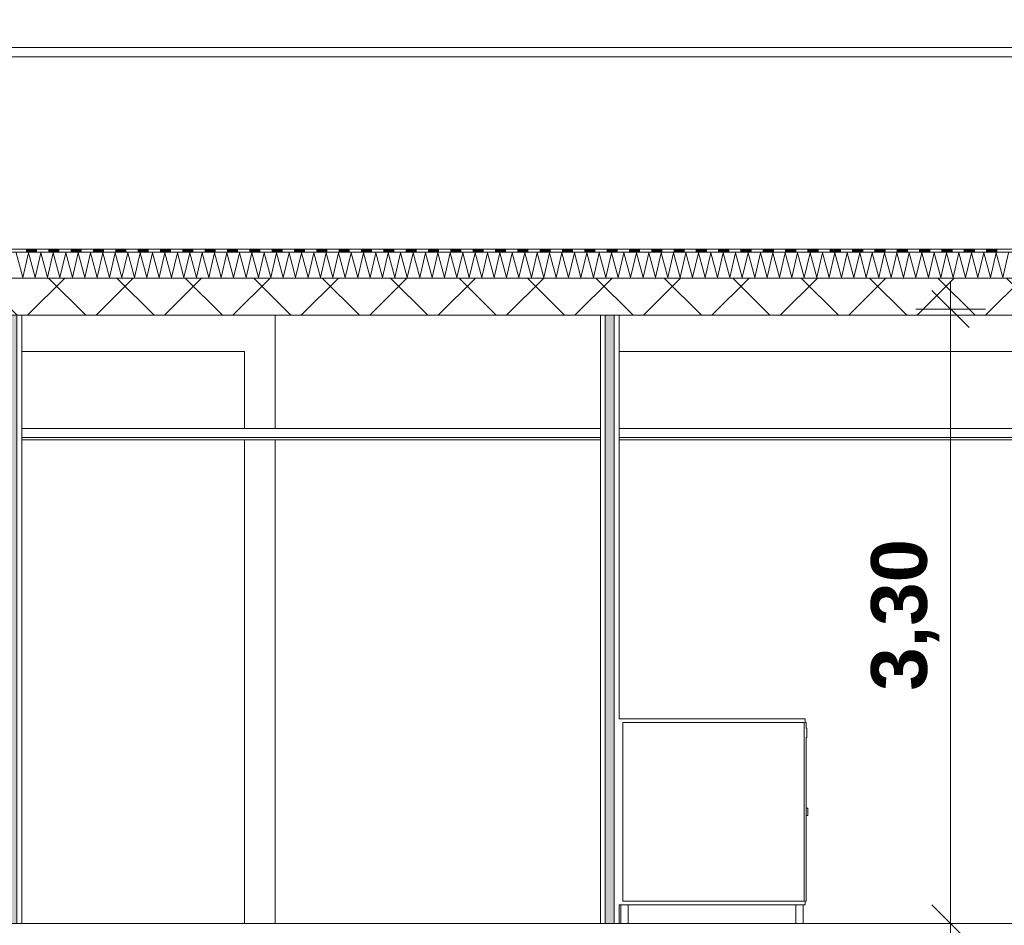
# Model space of a CAD drawing. Header units: millimetres. Extents: x -4481 to 79246, y -53000 to 18468.
# Tile 33 of 48: x 42087 to 47378, y 3550 to 8420. Entities that reach past the tile are written whole.
import ezdxf

# ---------------------------------------------------------------- set-up
doc = ezdxf.new("R2010")
doc.units = ezdxf.units.MM
doc.header["$MEASUREMENT"] = 0
for name, color, linetype in [('Nouveau_0', 7, 'Continuous'), ('Nouveau_2D - Cotations pour 100ème', 7, 'Continuous'), ('Nouveau__Constr - Poutres', 7, 'Continuous'), ('Nouveau__Murs ext - Bardages', 7, 'Continuous'), ('Nouveau__Murs int non porteurs - Cloisons', 7, 'Continuous'), ('Nouveau__Plafonds', 7, 'Continuous'), ('Nouveau__Sols - Dalles', 7, 'Continuous'), ('Nouveau__Toits - Toitures', 7, 'Continuous'), ('Nouveau_Equip - Mobiliers', 7, 'Continuous')]:
    doc.layers.add(name, color=color, linetype=linetype)
doc.styles.add('STYLE_GENERE_2', font='arial.ttf')
doc.dimstyles.new('STYLE_GENERE__2', dxfattribs={"dimtxt": 300, "dimasz": 190, "dimexe": 0.18, "dimexo": 21916.318027, "dimgap": 0, "dimtad": 1, "dimlfac": 0.001, "dimzin": 0, "dimdsep": 46, "dimtxsty": 'STYLE_GENERE_2', "dimblk": 'ARROWHEAD_6', "dimblk1": 'ARROWHEAD_6', "dimblk2": 'ARROWHEAD_6', "dimcen": 0.09, "dimclrd": 7, "dimclre": 7, "dimclrt": 7, "dimazin": 0, "dimtfac": 1, "dimtdec": 4, "dimtmove": 0, "dimatfit": 3, "dimfxl": 0, "dimtolj": 1, "dimtzin": 0, "dimarcsym": 0})
doc.dimstyles.new('STYLE_GENERE__4', dxfattribs={"dimtxt": 300, "dimasz": 190, "dimexe": 0.18, "dimexo": 28568.917041, "dimgap": 0, "dimtad": 1, "dimlfac": 0.001, "dimzin": 0, "dimdsep": 46, "dimtxsty": 'STYLE_GENERE_2', "dimblk": 'ARROWHEAD_6', "dimblk1": 'ARROWHEAD_6', "dimblk2": 'ARROWHEAD_6', "dimcen": 0.09, "dimclrd": 7, "dimclre": 7, "dimclrt": 7, "dimazin": 0, "dimtfac": 1, "dimtdec": 4, "dimtmove": 0, "dimatfit": 3, "dimfxl": 0, "dimtolj": 1, "dimtzin": 0, "dimarcsym": 0})
doc.dimstyles.new('STYLE_GENERE__6', dxfattribs={"dimtxt": 350, "dimasz": 190, "dimexe": 0.18, "dimexo": 30247.210424, "dimgap": 0, "dimtad": 1, "dimlfac": 0.001, "dimzin": 0, "dimdsep": 46, "dimtxsty": 'STYLE_GENERE_2', "dimblk": 'ARROWHEAD_6', "dimblk1": 'ARROWHEAD_6', "dimblk2": 'ARROWHEAD_6', "dimcen": 0.09, "dimclrd": 1, "dimclre": 1, "dimclrt": 1, "dimazin": 0, "dimtfac": 1, "dimtdec": 4, "dimtmove": 0, "dimatfit": 3, "dimfxl": 0, "dimtolj": 1, "dimtzin": 0, "dimarcsym": 0})

# ---------------------------------------------------------------- blocks, each defined once
blk = doc.blocks.new('Élément de coupe_48')
at = {"layer": 'Nouveau__Murs ext - Bardages', "color": 7, "linetype": 'Continuous', "lineweight": 13}
for p, q in [((54217, 8270), (24977, 8270)), ((54217, 8220), (24977, 8220))]:
    blk.add_line(p, q, dxfattribs=at)
blk = doc.blocks.new('Élément de coupe_50')
at = {"layer": 'Nouveau__Sols - Dalles', "color": 7, "linetype": 'Continuous', "lineweight": 5}
for p, q in [((42097.4, 3560), (42071.4, 3560)), ((45207.3, 3560), (42097.4, 3560)), ((45233.3, 3560), (45207.3, 3560)), ((45307.3, 3560), (45281.3, 3560)), ((47519, 3560), (45307.3, 3560))]:
    blk.add_line(p, q, dxfattribs=at)
blk = doc.blocks.new('Élément de coupe_72')
at = {"layer": 'Nouveau_0', "color": 7, "linetype": 'Continuous', "lineweight": 13}
for p, q in [((43295, 6221), (43295, 6636.2)), ((43295, 3560), (43295, 6160))]:
    blk.add_line(p, q, dxfattribs=at)
blk = doc.blocks.new('*X158')
at = {"layer": 'Nouveau__Murs int non porteurs - Cloisons', "linetype": 'Continuous', "lineweight": 5}
blk.add_hatch(color=250, dxfattribs=at).paths.add_polyline_path([(45233.3, 6830.3), (45233.3, 3560), (45281.3, 3560), (45281.3, 6830.3)])
blk = doc.blocks.new('Élément de coupe_141')
at = {"layer": 'Nouveau__Murs int non porteurs - Cloisons', "color": 7, "linetype": 'Continuous', "lineweight": 5}
for p, q in [((45207.3, 6830.3), (45207.3, 6173)), ((45307.3, 6830.3), (45307.3, 6173)), ((45207.3, 6173), (45207.3, 6160)), ((45207.3, 6160), (45207.3, 3560)), ((45307.3, 6173), (45307.3, 6160)), ((45307.3, 6160), (45307.3, 4660)), ((45307.3, 3660), (45307.3, 3560))]:
    blk.add_line(p, q, dxfattribs=at)
at = {"layer": 'Nouveau__Murs int non porteurs - Cloisons', "color": 7, "linetype": 'Continuous', "lineweight": 13}
for p, q in [((45233.3, 6830.3), (45233.3, 3560)), ((45281.3, 6830.3), (45281.3, 3560)), ((45281.3, 3560), (45233.3, 3560))]:
    blk.add_line(p, q, dxfattribs=at)
at = {"layer": 'Nouveau__Murs int non porteurs - Cloisons', "lineweight": 0}
blk.add_blockref('*X158', (0, 0), dxfattribs=at)
blk = doc.blocks.new('Élément de coupe_142')
at = {"layer": 'Nouveau__Murs int non porteurs - Cloisons', "color": 7, "linetype": 'Continuous', "lineweight": 5}
for p, q in [((43460, 6830.3), (43460, 6221)), ((43460, 6160), (43460, 3560))]:
    blk.add_line(p, q, dxfattribs=at)
blk = doc.blocks.new('Élément de coupe_159')
at = {"layer": 'Nouveau_Equip - Mobiliers', "color": 7, "linetype": 'Continuous', "lineweight": 18}
for p, q in [((46307.3, 4660), (46307.3, 4640)), ((45327.3, 4640), (45327.3, 3680)), ((46302.3, 4640), (45327.3, 4640)), ((46302.3, 4640), (46302.3, 3680)), ((46312.3, 4640), (46307.3, 4640)), ((46312.3, 4640), (46312.3, 4610)), ((46317.3, 4610), (46312.3, 4610)), ((46317.3, 4610), (46317.3, 4560)), ((46312.3, 4560), (46312.3, 3680)), ((46317.3, 4560), (46312.3, 4560)), ((46302.3, 3680), (45327.3, 3680)), ((46307.3, 3680), (46307.3, 3660)), ((46312.3, 3680), (46307.3, 3680))]:
    blk.add_line(p, q, dxfattribs=at)
at = {"layer": 'Nouveau_Equip - Mobiliers', "color": 7, "linetype": 'Continuous', "lineweight": 13}
for p, q in [((46312.3, 4180), (46322.3, 4180)), ((46322.3, 4174.1), (46322.3, 4180)), ((46312.3, 4140), (46322.3, 4140)), ((46322.3, 4160), (46322.3, 4174.1)), ((46322.3, 4145.9), (46322.3, 4160)), ((46322.3, 4140), (46322.3, 4145.9)), ((45317.3, 3560), (45317.3, 3660)), ((45357.3, 3560), (45357.3, 3660)), ((46257.3, 3560), (46257.3, 3660)), ((46297.3, 3560), (46297.3, 3660))]:
    blk.add_line(p, q, dxfattribs=at)
at = {"layer": 'Nouveau_Equip - Mobiliers', "color": 7, "linetype": 'Continuous', "lineweight": 18, "flags": 128}
for points in [[(46307.3, 4660), (45327.3, 4660), (45307.3, 4660)], [(46307.3, 3660), (45327.3, 3660), (45307.3, 3660)]]:
    blk.add_lwpolyline(points, dxfattribs=at)
blk = doc.blocks.new('Élément de coupe_173')
at = {"layer": 'Nouveau__Constr - Poutres', "color": 7, "linetype": 'Continuous', "lineweight": 13}
for p, q in [((43295, 6636.2), (42097.4, 6636.2)), ((48129.3, 6636.2), (45307.3, 6636.2))]:
    blk.add_line(p, q, dxfattribs=at)
blk = doc.blocks.new('Élément de coupe_257')
at = {"layer": 'Nouveau__Plafonds', "color": 7, "linetype": 'Continuous', "lineweight": 5}
for p, q in [((45207.3, 6221), (42097.4, 6221)), ((48185, 6221), (45307.3, 6221)), ((45207.3, 6173), (42097.4, 6173)), ((45207.3, 6160), (42097.4, 6160)), ((48198, 6173), (45307.3, 6173)), ((48185, 6160), (45307.3, 6160))]:
    blk.add_line(p, q, dxfattribs=at)
blk = doc.blocks.new('*X372')
at = {"layer": 'Nouveau__Murs int non porteurs - Cloisons', "linetype": 'Continuous', "lineweight": 5}
blk.add_hatch(color=250, dxfattribs=at).paths.add_polyline_path([(42023.4, 6830.3), (42023.4, 3560), (42071.4, 3560), (42071.4, 6830.3)])
blk = doc.blocks.new('Élément de coupe_289')
at = {"layer": 'Nouveau__Murs int non porteurs - Cloisons', "color": 7, "linetype": 'Continuous', "lineweight": 5}
for p, q in [((41997.4, 6830.3), (41997.4, 6173)), ((42097.4, 6830.3), (42097.4, 6173)), ((41997.4, 6173), (41997.4, 6160)), ((41997.4, 6160), (41997.4, 3560)), ((42097.4, 6173), (42097.4, 6160)), ((42097.4, 6160), (42097.4, 3560))]:
    blk.add_line(p, q, dxfattribs=at)
at = {"layer": 'Nouveau__Murs int non porteurs - Cloisons', "color": 7, "linetype": 'Continuous', "lineweight": 13}
for p, q in [((42023.4, 6830.3), (42023.4, 3560)), ((42071.4, 6830.3), (42071.4, 3560)), ((42071.4, 3560), (42023.4, 3560))]:
    blk.add_line(p, q, dxfattribs=at)
at = {"layer": 'Nouveau__Murs int non porteurs - Cloisons', "lineweight": 0}
blk.add_blockref('*X372', (0, 0), dxfattribs=at)
blk = doc.blocks.new('*X392')
at = {"layer": 'Nouveau__Toits - Toitures', "color": 250, "linetype": 'Continuous', "lineweight": 5}
for p, q in [((42067.2, 7167), (42102.9, 7033.7)), ((42102.9, 7033.7), (42133.9, 7167)), ((42133.9, 7167), (42169.6, 7033.7)), ((42169.6, 7033.7), (42200.5, 7167)), ((42200.5, 7167), (42236.2, 7033.7)), ((42236.2, 7033.7), (42267.2, 7167)), ((42267.2, 7167), (42302.9, 7033.7)), ((42302.9, 7033.7), (42333.9, 7167)), ((42333.9, 7167), (42369.6, 7033.7)), ((42369.6, 7033.7), (42400.5, 7167)), ((42400.5, 7167), (42436.2, 7033.7)), ((42436.2, 7033.7), (42467.2, 7167)), ((42467.2, 7167), (42502.9, 7033.7)), ((42502.9, 7033.7), (42533.9, 7167)), ((42533.9, 7167), (42569.6, 7033.7)), ((42569.6, 7033.7), (42600.5, 7167)), ((42600.5, 7167), (42636.2, 7033.7)), ((42636.2, 7033.7), (42667.2, 7167)), ((42667.2, 7167), (42702.9, 7033.7)), ((42702.9, 7033.7), (42733.9, 7167)), ((42733.9, 7167), (42769.6, 7033.7)), ((42769.6, 7033.7), (42800.5, 7167)), ((42800.5, 7167), (42836.2, 7033.7)), ((42836.2, 7033.7), (42867.2, 7167)), ((42867.2, 7167), (42902.9, 7033.7)), ((42902.9, 7033.7), (42933.9, 7167)), ((42933.9, 7167), (42969.6, 7033.7)), ((42969.6, 7033.7), (43000.5, 7167)), ((43000.5, 7167), (43036.2, 7033.7)), ((43036.2, 7033.7), (43067.2, 7167)), ((43067.2, 7167), (43102.9, 7033.7)), ((43102.9, 7033.7), (43133.9, 7167)), ((43133.9, 7167), (43169.6, 7033.7)), ((43169.6, 7033.7), (43200.5, 7167)), ((43200.5, 7167), (43236.2, 7033.7)), ((43236.2, 7033.7), (43267.2, 7167)), ((43267.2, 7167), (43302.9, 7033.7)), ((43302.9, 7033.7), (43333.9, 7167)), ((43333.9, 7167), (43369.6, 7033.7)), ((43369.6, 7033.7), (43400.5, 7167)), ((43400.5, 7167), (43436.2, 7033.7)), ((43436.2, 7033.7), (43467.2, 7167)), ((43467.2, 7167), (43502.9, 7033.7)), ((43502.9, 7033.7), (43533.9, 7167)), ((43533.9, 7167), (43569.6, 7033.7)), ((43569.6, 7033.7), (43600.5, 7167)), ((43600.5, 7167), (43636.2, 7033.7)), ((43636.2, 7033.7), (43667.2, 7167)), ((43667.2, 7167), (43702.9, 7033.7)), ((43702.9, 7033.7), (43733.9, 7167)), ((43733.9, 7167), (43769.6, 7033.7)), ((43769.6, 7033.7), (43800.5, 7167)), ((43800.5, 7167), (43836.3, 7033.7)), ((43836.3, 7033.7), (43867.2, 7167)), ((43867.2, 7167), (43902.9, 7033.7)), ((43902.9, 7033.7), (43933.9, 7167)), ((43933.9, 7167), (43969.6, 7033.7)), ((43969.6, 7033.7), (44000.5, 7167)), ((44000.5, 7167), (44036.3, 7033.7)), ((44036.3, 7033.7), (44067.2, 7167)), ((44067.2, 7167), (44102.9, 7033.7)), ((44102.9, 7033.7), (44133.9, 7167)), ((44133.9, 7167), (44169.6, 7033.7)), ((44169.6, 7033.7), (44200.6, 7167)), ((44200.6, 7167), (44236.3, 7033.7)), ((44236.3, 7033.7), (44267.2, 7167)), ((44267.2, 7167), (44302.9, 7033.7)), ((44302.9, 7033.7), (44333.9, 7167)), ((44333.9, 7167), (44369.6, 7033.7)), ((44369.6, 7033.7), (44400.6, 7167)), ((44400.6, 7167), (44436.3, 7033.7)), ((44436.3, 7033.7), (44467.2, 7167)), ((44467.2, 7167), (44502.9, 7033.7)), ((44502.9, 7033.7), (44533.9, 7167)), ((44533.9, 7167), (44569.6, 7033.7)), ((44569.6, 7033.7), (44600.6, 7167)), ((44600.6, 7167), (44636.3, 7033.7)), ((44636.3, 7033.7), (44667.2, 7167)), ((44667.2, 7167), (44702.9, 7033.7)), ((44702.9, 7033.7), (44733.9, 7167)), ((44733.9, 7167), (44769.6, 7033.7)), ((44769.6, 7033.7), (44800.6, 7167)), ((44800.6, 7167), (44836.3, 7033.7)), ((44836.3, 7033.7), (44867.2, 7167)), ((44867.2, 7167), (44902.9, 7033.7)), ((44902.9, 7033.7), (44933.9, 7167)), ((44933.9, 7167), (44969.6, 7033.7)), ((44969.6, 7033.7), (45000.6, 7167)), ((45000.6, 7167), (45036.3, 7033.7)), ((45036.3, 7033.7), (45067.2, 7167)), ((45067.2, 7167), (45102.9, 7033.7)), ((45102.9, 7033.7), (45133.9, 7167)), ((45133.9, 7167), (45169.6, 7033.7)), ((45169.6, 7033.7), (45200.6, 7167)), ((45200.6, 7167), (45236.3, 7033.7)), ((45236.3, 7033.7), (45267.2, 7167)), ((45267.2, 7167), (45302.9, 7033.7)), ((45302.9, 7033.7), (45333.9, 7167)), ((45333.9, 7167), (45369.6, 7033.7)), ((45369.6, 7033.7), (45400.6, 7167)), ((45400.6, 7167), (45436.3, 7033.7)), ((45436.3, 7033.7), (45467.2, 7167)), ((45467.2, 7167), (45502.9, 7033.7)), ((45502.9, 7033.7), (45533.9, 7167)), ((45533.9, 7167), (45569.6, 7033.7)), ((45569.6, 7033.7), (45600.6, 7167)), ((45600.6, 7167), (45636.3, 7033.7)), ((45636.3, 7033.7), (45667.2, 7167)), ((45667.2, 7167), (45702.9, 7033.7)), ((45702.9, 7033.7), (45733.9, 7167)), ((45733.9, 7167), (45769.6, 7033.7)), ((45769.6, 7033.7), (45800.6, 7167)), ((45800.6, 7167), (45836.3, 7033.7)), ((45836.3, 7033.7), (45867.2, 7167)), ((45867.2, 7167), (45902.9, 7033.7)), ((45902.9, 7033.7), (45933.9, 7167)), ((45933.9, 7167), (45969.6, 7033.7)), ((45969.6, 7033.7), (46000.6, 7167)), ((46000.6, 7167), (46036.3, 7033.7)), ((46036.3, 7033.7), (46067.2, 7167)), ((46067.2, 7167), (46102.9, 7033.7)), ((46102.9, 7033.7), (46133.9, 7167)), ((46133.9, 7167), (46169.6, 7033.7)), ((46169.6, 7033.7), (46200.6, 7167)), ((46200.6, 7167), (46236.3, 7033.7)), ((46236.3, 7033.7), (46267.2, 7167)), ((46267.2, 7167), (46302.9, 7033.7)), ((46302.9, 7033.7), (46333.9, 7167)), ((46333.9, 7167), (46369.6, 7033.7)), ((46369.6, 7033.7), (46400.6, 7167)), ((46400.6, 7167), (46436.3, 7033.7)), ((46436.3, 7033.7), (46467.2, 7167)), ((46467.2, 7167), (46503, 7033.7)), ((46503, 7033.7), (46533.9, 7167)), ((46533.9, 7167), (46569.6, 7033.7)), ((46569.6, 7033.7), (46600.6, 7167)), ((46600.6, 7167), (46636.3, 7033.7)), ((46636.3, 7033.7), (46667.2, 7167)), ((46667.2, 7167), (46703, 7033.7)), ((46703, 7033.7), (46733.9, 7167)), ((46733.9, 7167), (46769.6, 7033.7)), ((46769.6, 7033.7), (46800.6, 7167)), ((46800.6, 7167), (46836.3, 7033.7)), ((46836.3, 7033.7), (46867.3, 7167)), ((46867.3, 7167), (46903, 7033.7)), ((46903, 7033.7), (46933.9, 7167)), ((46933.9, 7167), (46969.6, 7033.7)), ((46969.6, 7033.7), (47000.6, 7167)), ((47000.6, 7167), (47036.3, 7033.7)), ((47036.3, 7033.7), (47067.3, 7167)), ((47067.3, 7167), (47103, 7033.7)), ((47103, 7033.7), (47133.9, 7167)), ((47133.9, 7167), (47169.6, 7033.7)), ((47169.6, 7033.7), (47200.6, 7167)), ((47200.6, 7167), (47236.3, 7033.7)), ((47236.3, 7033.7), (47267.3, 7167)), ((47267.3, 7167), (47303, 7033.7)), ((47303, 7033.7), (47333.9, 7167)), ((47333.9, 7167), (47369.6, 7033.7)), ((47369.6, 7033.7), (47400.6, 7167))]:
    blk.add_line(p, q, dxfattribs=at)
blk = doc.blocks.new('*X393')
at = {"layer": 'Nouveau__Toits - Toitures', "linetype": 'Continuous', "lineweight": 15}
for points in [[(42120.1, 7170.3), (42180.1, 7170.3), (42180.1, 7185.3), (42120.1, 7185.3)], [(42240.1, 7170.3), (42300.1, 7170.3), (42300.1, 7185.3), (42240.1, 7185.3)], [(42360.1, 7170.3), (42420.1, 7170.3), (42420.1, 7185.3), (42360.1, 7185.3)], [(42480.1, 7170.3), (42540.1, 7170.3), (42540.1, 7185.3), (42480.1, 7185.3)], [(42600.1, 7170.3), (42660.1, 7170.3), (42660.1, 7185.3), (42600.1, 7185.3)], [(42720.1, 7170.3), (42780.1, 7170.3), (42780.1, 7185.3), (42720.1, 7185.3)], [(42840.1, 7170.3), (42900.1, 7170.3), (42900.1, 7185.3), (42840.1, 7185.3)], [(42960.1, 7170.3), (43020.1, 7170.3), (43020.1, 7185.3), (42960.1, 7185.3)], [(43080.1, 7170.3), (43140.1, 7170.3), (43140.1, 7185.3), (43080.1, 7185.3)], [(43200.1, 7170.3), (43260.1, 7170.3), (43260.1, 7185.3), (43200.1, 7185.3)], [(43320.1, 7170.3), (43380.1, 7170.3), (43380.1, 7185.3), (43320.1, 7185.3)], [(43440.1, 7170.3), (43500.1, 7170.3), (43500.1, 7185.3), (43440.1, 7185.3)], [(43560.1, 7170.3), (43620.1, 7170.3), (43620.1, 7185.3), (43560.1, 7185.3)], [(43680.1, 7170.3), (43740.1, 7170.3), (43740.1, 7185.3), (43680.1, 7185.3)], [(43800.1, 7170.3), (43860.1, 7170.3), (43860.1, 7185.3), (43800.1, 7185.3)], [(43920.1, 7170.3), (43980.1, 7170.3), (43980.1, 7185.3), (43920.1, 7185.3)], [(44040.1, 7170.3), (44100.1, 7170.3), (44100.1, 7185.3), (44040.1, 7185.3)], [(44160.1, 7170.3), (44220.1, 7170.3), (44220.1, 7185.3), (44160.1, 7185.3)], [(44280.1, 7170.3), (44340.1, 7170.3), (44340.1, 7185.3), (44280.1, 7185.3)], [(44400.1, 7170.3), (44460.1, 7170.3), (44460.1, 7185.3), (44400.1, 7185.3)], [(44520.1, 7170.3), (44580.1, 7170.3), (44580.1, 7185.3), (44520.1, 7185.3)], [(44640.1, 7170.3), (44700.1, 7170.3), (44700.1, 7185.3), (44640.1, 7185.3)], [(44760.1, 7170.3), (44820.1, 7170.3), (44820.1, 7185.3), (44760.1, 7185.3)], [(44880.1, 7170.3), (44940.1, 7170.3), (44940.1, 7185.3), (44880.1, 7185.3)], [(45000.1, 7170.3), (45060.1, 7170.3), (45060.1, 7185.3), (45000.1, 7185.3)], [(45120.1, 7170.3), (45180.1, 7170.3), (45180.1, 7185.3), (45120.1, 7185.3)], [(45240.1, 7170.3), (45300.1, 7170.3), (45300.1, 7185.3), (45240.1, 7185.3)], [(45360.1, 7170.3), (45420.1, 7170.3), (45420.1, 7185.3), (45360.1, 7185.3)], [(45480.1, 7170.3), (45540.1, 7170.3), (45540.1, 7185.3), (45480.1, 7185.3)], [(45600.1, 7170.3), (45660.1, 7170.3), (45660.1, 7185.3), (45600.1, 7185.3)], [(45720.1, 7170.3), (45780.1, 7170.3), (45780.1, 7185.3), (45720.1, 7185.3)], [(45840.1, 7170.3), (45900.1, 7170.3), (45900.1, 7185.3), (45840.1, 7185.3)], [(45960.1, 7170.3), (46020.1, 7170.3), (46020.1, 7185.3), (45960.1, 7185.3)], [(46080.1, 7170.3), (46140.1, 7170.3), (46140.1, 7185.3), (46080.1, 7185.3)], [(46200.1, 7170.3), (46260.1, 7170.3), (46260.1, 7185.3), (46200.1, 7185.3)], [(46320.1, 7170.3), (46380.1, 7170.3), (46380.1, 7185.3), (46320.1, 7185.3)], [(46440.1, 7170.3), (46500.1, 7170.3), (46500.1, 7185.3), (46440.1, 7185.3)], [(46560.1, 7170.3), (46620.1, 7170.3), (46620.1, 7185.3), (46560.1, 7185.3)], [(46680.1, 7170.3), (46740.1, 7170.3), (46740.1, 7185.3), (46680.1, 7185.3)], [(46800.1, 7170.3), (46860.1, 7170.3), (46860.1, 7185.3), (46800.1, 7185.3)], [(46920.1, 7170.3), (46980.1, 7170.3), (46980.1, 7185.3), (46920.1, 7185.3)], [(47040.1, 7170.3), (47100.1, 7170.3), (47100.1, 7185.3), (47040.1, 7185.3)], [(47160.1, 7170.3), (47220.1, 7170.3), (47220.1, 7185.3), (47160.1, 7185.3)], [(47280.1, 7170.3), (47340.1, 7170.3), (47340.1, 7185.3), (47280.1, 7185.3)]]:
    blk.add_hatch(color=7, dxfattribs=at).paths.add_polyline_path(points)
blk = doc.blocks.new('Élément de coupe_306')
at = {"layer": 'Nouveau__Toits - Toitures', "linetype": 'Continuous', "lineweight": 35}
h = blk.add_hatch(dxfattribs=at)
h.set_pattern_fill('Béton', style=0, pattern_type=2)
h.set_pattern_definition([(45, (0, 0), (-183.8478, 183.8478), []), (135, (0, 0), (183.8478, 183.8478), [])])
h.paths.add_polyline_path([(38053, 7030.3), (38053, 6830.3), (54092, 6830.3), (54092, 6865.9), (54252, 6865.9), (54252, 7030.3)])
at = {"layer": 'Nouveau__Toits - Toitures', "color": 7, "linetype": 'Continuous', "lineweight": 5}
for p, q in [((54270, 7185.3), (24922, 7185.3)), ((54270, 7170.3), (24922, 7170.3)), ((54270, 7030.3), (24922, 7030.3))]:
    blk.add_line(p, q, dxfattribs=at)
at = {"layer": 'Nouveau__Toits - Toitures', "color": 7, "linetype": 'Continuous', "lineweight": 15}
for p, q in [((45207.3, 6830.3), (42097.4, 6830.3)), ((48185, 6830.3), (45307.3, 6830.3))]:
    blk.add_line(p, q, dxfattribs=at)
at = {"layer": 'Nouveau__Toits - Toitures', "color": 7, "linetype": 'Continuous', "lineweight": 15, "flags": 128}
for points in [[(42097.4, 6830.3), (42071.4, 6830.3), (42023.4, 6830.3), (41997.4, 6830.3)], [(45307.3, 6830.3), (45281.3, 6830.3), (45233.3, 6830.3), (45207.3, 6830.3)]]:
    blk.add_lwpolyline(points, dxfattribs=at)
at = {"layer": 'Nouveau__Toits - Toitures', "lineweight": 0}
for name in ['*X392', '*X393']:
    blk.add_blockref(name, (0, 0), dxfattribs=at)
blk = doc.blocks.new('*D432')
at = {"layer": 'Nouveau_2D - Cotations pour 100ème', "color": 7, "linetype": 'Continuous', "lineweight": 13}
for p, q in [((46989, 3660), (47189, 3460)), ((47089, 3340), (47089, 3560)), ((46989, 3440), (47189, 3240)), ((47276.5, 3340), (46901.5, 3340))]:
    blk.add_line(p, q, dxfattribs=at)
blk = doc.blocks.new('ARROWHEAD_6')
at = {"color": 0, "linetype": 'Continuous', "lineweight": 0}
for p, q in [((-0.5, -0.5), (0.5, 0.5)), ((0, 0), (-1, 0))]:
    blk.add_line(p, q, dxfattribs=at)
blk = doc.blocks.new('*D433')
at = {"layer": 'Nouveau_2D - Cotations pour 100ème', "color": 7, "linetype": 'Continuous', "lineweight": 13}
for p, q in [((47089, 6864), (47089, 7014)), ((47189, 6764), (46989, 6964)), ((47276.5, 6864), (46901.5, 6864)), ((47089, 3560), (47089, 6864)), ((46989, 3660), (47189, 3460)), ((47276.5, 3560), (46901.5, 3560)), ((47089, 3340), (47089, 3560))]:
    blk.add_line(p, q, dxfattribs=at)
at = {"layer": 'Nouveau_2D - Cotations pour 100ème', "color": 7, "lineweight": 13, "insert": (47029, 4811.6), "char_height": 300, "attachment_point": 7, "rotation": 90, "style": 'STYLE_GENERE_2'}
blk.add_mtext('{\\A1;\\fArial|b1|i0|c0|p0;3,30}', dxfattribs=at)
blk = doc.blocks.new('*D439')
at = {"layer": 'Nouveau_2D - Cotations pour 100ème', "color": 7, "linetype": 'Continuous', "lineweight": 13}
for p, q in [((53635.8, 3660), (53835.8, 3460)), ((53735.8, 3340), (53735.8, 3560)), ((53635.8, 3440), (53835.8, 3240)), ((53923.3, 3340), (53548.3, 3340))]:
    blk.add_line(p, q, dxfattribs=at)
blk = doc.blocks.new('*D440')
at = {"layer": 'Nouveau_2D - Cotations pour 100ème', "color": 7, "linetype": 'Continuous', "lineweight": 13}
for p, q in [((53735.8, 6864), (53735.8, 7014)), ((53835.8, 6764), (53635.8, 6964)), ((53923.3, 6864), (53548.3, 6864)), ((53735.8, 3560), (53735.8, 6864)), ((53635.8, 3660), (53835.8, 3460)), ((53923.3, 3560), (53548.3, 3560)), ((53735.8, 3340), (53735.8, 3560))]:
    blk.add_line(p, q, dxfattribs=at)
at = {"layer": 'Nouveau_2D - Cotations pour 100ème', "color": 7, "lineweight": 13, "insert": (53675.8, 4811.6), "char_height": 300, "attachment_point": 7, "rotation": 90, "style": 'STYLE_GENERE_2'}
blk.add_mtext('{\\A1;\\fArial|b1|i0|c0|p0;3,30}', dxfattribs=at)
blk = doc.blocks.new('*D448')
at = {"layer": 'Nouveau_2D - Cotations pour 100ème', "color": 1, "linetype": 'Continuous', "lineweight": 15}
for p, q in [((24272.3, 8270), (24272.3, 8420)), ((24372.3, 8170), (24172.3, 8370)), ((24459.8, 8270), (24084.8, 8270)), ((24272.3, 826), (24272.3, 8270)), ((24172.3, 926), (24372.3, 726)), ((24459.8, 826), (24084.8, 826)), ((24272.3, 676), (24272.3, 826))]:
    blk.add_line(p, q, dxfattribs=at)
at = {"layer": 'Nouveau_2D - Cotations pour 100ème', "color": 1, "lineweight": 15, "insert": (24202.3, 4080.9), "char_height": 350, "attachment_point": 7, "rotation": 90, "style": 'STYLE_GENERE_2'}
blk.add_mtext('{\\A1;\\fArial|b1|i0|c0|p0;7,44}', dxfattribs=at)

msp = doc.modelspace()

# ---------------------------------------------------------------- block references
at = {"layer": 'Nouveau_0', "lineweight": 0}
msp.add_blockref('Élément de coupe_72', (0, 0), dxfattribs=at)
at = {"layer": 'Nouveau__Constr - Poutres', "lineweight": 0}
msp.add_blockref('Élément de coupe_173', (0, 0), dxfattribs=at)
at = {"layer": 'Nouveau__Murs ext - Bardages', "lineweight": 0}
msp.add_blockref('Élément de coupe_48', (0, 0), dxfattribs=at)
at = {"layer": 'Nouveau__Murs int non porteurs - Cloisons', "lineweight": 0}
for name in ['Élément de coupe_289', 'Élément de coupe_142', 'Élément de coupe_141']:
    msp.add_blockref(name, (0, 0), dxfattribs=at)
at = {"layer": 'Nouveau__Plafonds', "lineweight": 0}
msp.add_blockref('Élément de coupe_257', (0, 0), dxfattribs=at)
at = {"layer": 'Nouveau__Sols - Dalles', "lineweight": 0}
msp.add_blockref('Élément de coupe_50', (0, 0), dxfattribs=at)
at = {"layer": 'Nouveau__Toits - Toitures', "lineweight": 0}
msp.add_blockref('Élément de coupe_306', (0, 0), dxfattribs=at)
at = {"layer": 'Nouveau_Equip - Mobiliers', "lineweight": 0}
msp.add_blockref('Élément de coupe_159', (0, 0), dxfattribs=at)

# ---------------------------------------------------------------- dimensions: what is measured, and where the dimension line sits
at = {"layer": 'Nouveau_2D - Cotations pour 100ème', "color": 1, "linetype": 'Continuous', "lineweight": 15}
dim = msp.add_linear_dim(base=(24272.278, 8270), p1=(24267.032, 825.971), p2=(54596, 8270), angle=90, dimstyle='STYLE_GENERE__6', dxfattribs=at)
dim.commit()
dim.dimension.update_dxf_attribs({"geometry": '*D448', "text_midpoint": (24027.278, 4533.979), "dimtype": 160, "text_rotation": 90})
at = {"layer": 'Nouveau_2D - Cotations pour 100ème', "color": 7, "linetype": 'Continuous', "lineweight": 13}
for base, p1, p2, dimstyle, picture, middle in [((47089.048, 6864), (25100, 3560), (25100, 6864), 'STYLE_GENERE__2', '*D433', (46879.048, 5199.994)), ((53735.764, 6864), (25100, 3560), (25100, 6864), 'STYLE_GENERE__4', '*D440', (53525.764, 5199.994)), ((47089.048, 3560), (25100, 3340), (25100, 3560), 'STYLE_GENERE__2', '*D432', (46879.048, 3010.674)), ((53735.764, 3560), (25100, 3340), (25100, 3560), 'STYLE_GENERE__4', '*D439', (53525.764, 3010.674))]:
    dim = msp.add_linear_dim(base=base, p1=p1, p2=p2, angle=90, dimstyle=dimstyle, dxfattribs=at)
    dim.commit()
    dim.dimension.update_dxf_attribs({"geometry": picture, "text_midpoint": middle, "dimtype": 160, "text_rotation": 90})

doc.saveas('drawing.dxf')
